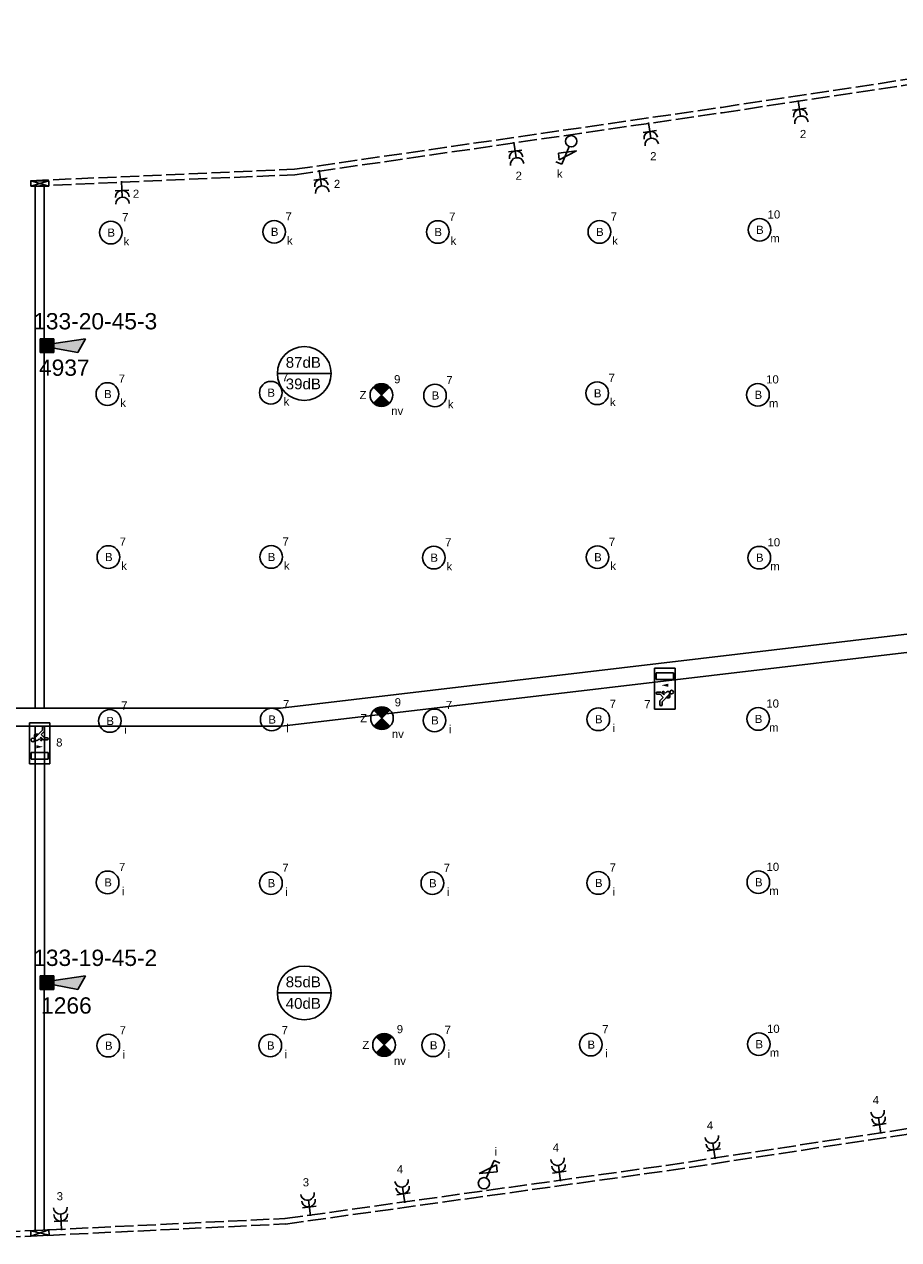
# Model space of a CAD drawing. Extents: x -156717 to 425753, y -51191 to 363295.
# Tile 7 of 256: x -75460 to -65803, y 71102 to 84519. Entities that reach past the tile are written whole.
import ezdxf
from ezdxf.enums import TextEntityAlignment as Align

# ---------------------------------------------------------------- set-up
doc = ezdxf.new("R2010")
doc.units = 0
doc.header["$LTSCALE"] = 50
doc.linetypes.add('E_GOOT2', pattern=[2000, 1000, 1000])
doc.linetypes.add('E_GOOT3', pattern=[5, 4, -1])
doc.layers.get('0').update_dxf_attribs({"linetype": 'CONTINUOUS'})
for name, color, linetype in [('brandmelddecibels', 3, 'CONTINUOUS'), ('brandmeldserienummers', 1, 'CONTINUOUS'), ('EL6131--_KG', 2, 'CONTINUOUS'), ('EL6131--_WG', 2, 'CONTINUOUS'), ('EL6311--', 3, 'CONTINUOUS'), ('EL6350--', 3, 'CONTINUOUS'), ('EL6511--', 3, 'CONTINUOUS')]:
    doc.layers.add(name, color=color, linetype=linetype)
doc.styles.add('BURO-018', font='ARIAL.TTF', dxfattribs={"height": 63})

# ---------------------------------------------------------------- blocks, each defined once
blk = doc.blocks.new('1115B3')
at = {"color": 0, "linetype": 'Continuous'}
blk.add_circle((0, 3.5), 2.5, dxfattribs=at)
at = {"color": 0, "linetype": 'Continuous', "style": 'BURO-018'}
for tag, p in [('E_GKAST', (0, 11.5)), ('E_GROEP', (0, 8.5)), ('E_SGROEP', (4.5, 8.5)), ('E_ARMCODE', (0, 3.5)), ('E_SLET', (4.5, 2.5))]:
    blk.add_attdef(tag, text='', height=1.8, dxfattribs=at).set_placement(p, align=Align.MIDDLE)
blk = doc.blocks.new('E00028')
at = {"color": 0, "linetype": 'Continuous'}
for p, q in [((1.5, 11), (-1.5, 9.27)), ((1.5, 11), (0.5, 4)), ((-0.5, 4), (-1.5, 9.27)), ((-1.5, 4), (-1.5, 1)), ((1.5, 4), (-1.5, 4)), ((1.5, 1), (1.5, 4)), ((-1.5, 1), (1.5, 1))]:
    blk.add_line(p, q, dxfattribs=at)
for points in [[(-1.5, 9.27), (1.5, 11), (-0.5, 4), (0.5, 4)], [(-1.5, 4), (1.5, 4), (-1.5, 1), (1.5, 1)]]:
    blk.add_solid(points, dxfattribs=at)
at = {"color": 0, "linetype": 'Continuous', "style": 'BURO-018'}
blk.add_attdef('E_TEXT1', text='', height=1.8, dxfattribs=at).set_placement((0, 13.5), align=Align.MIDDLE)
at = {"color": 0, "linetype": 'Continuous', "style": 'BURO-018', "flags": 1}
blk.add_attdef('E_MATCODE', (0, 0), '', height=1.8, dxfattribs=at)
blk = doc.blocks.new('111304A')
at = {"color": 0, "linetype": 'Continuous'}
for p, q in [((-1.5, 3), (1.5, 3)), ((0, 1), (0, 4.5))]:
    blk.add_line(p, q, dxfattribs=at)
for centre in [(0, 6), (0, 4.5)]:
    blk.add_arc(centre, 1.5, 180, 0, dxfattribs=at)
at = {"color": 0, "linetype": 'Continuous', "style": 'BURO-018'}
for tag, p in [('E_GKAST', (0, 11.5)), ('E_GROEP', (0, 8.5)), ('E_SGROEP', (4.5, 8.5))]:
    blk.add_attdef(tag, text='', height=1.8, dxfattribs=at).set_placement(p, align=Align.MIDDLE)
at = {"color": 0, "linetype": 'Continuous', "style": 'BURO-018', "flags": 1}
for tag, p in [('E_VERMCODE', (13, 8.5)), ('E_MATCODE', (0, 0))]:
    blk.add_attdef(tag, text='', height=1.8, dxfattribs=at).set_placement(p, align=Align.MIDDLE)
blk = doc.blocks.new('E00112')
at = {"color": 0, "linetype": 'Continuous'}
for p, q in [((0, 1), (-1, 1)), ((-1, 1), (-1, 0)), ((-1, 0), (0, 1)), ((-1, 1), (0, 0)), ((0, 0), (0, 1)), ((-1, 0), (0, 0))]:
    blk.add_line(p, q, dxfattribs=at)
blk = doc.blocks.new('1115C2J')
at = {"color": 0, "linetype": 'Continuous'}
for p, q in [((-4.5, 5.5), (4.5, 5.5)), ((-4.5, 1), (-4.5, 5.5)), ((4.5, 1), (4.5, 5.5)), ((-2.68, 4.35), (-3.52, 4.35)), ((-2.88, 3.87), (-3.52, 3.87)), ((-1.27, 2.26), (-2.88, 3.87)), ((-1.94, 3.61), (-2.68, 4.35)), ((-1.94, 2.93), (-2.04, 2.83)), ((-2.04, 2.83), (-2.04, 2.34)), ((-1.24, 4.31), (-1.94, 3.61)), ((-1.71, 2.7), (-1.72, 2.7)), ((-1.72, 2.7), (-1.72, 2.46)), ((-1.37, 3.5), (-0.76, 4.11)), ((-1.23, 3.35), (-1.37, 3.5)), ((-1.24, 4.31), (-1.24, 4.91)), ((-0.87, 3.71), (-1.23, 3.35)), ((-0.65, 3.49), (-1.01, 3.13)), ((-0.71, 2.83), (-1.01, 3.13)), ((-0.76, 4.11), (-0.76, 4.91)), ((2, 5.15), (3.5, 5.15)), ((2, 1.35), (2, 5.15)), ((3.5, 5.15), (3.5, 1.35)), ((4.5, 1), (-4.5, 1)), ((-0.99, 2.14), (-1.84, 2.14)), ((-1.47, 2.46), (-1.72, 2.46)), ((2, 1.35), (3.5, 1.35))]:
    blk.add_line(p, q, dxfattribs=at)
blk.add_lwpolyline([(0.75, 4, 0, 0.7, 0), (0.75, 2.5, 0.7, 0.7, 0)], format="xyseb", dxfattribs=at)
blk.add_circle((-0.76, 1.75), 0.4, dxfattribs=at)
for centre, radius, start, end in [((-3.52, 4.11), 0.24, 90, 270), ((-0.99, 2.54), 0.4, 225, 45), ((-1, 4.91), 0.24, 0, 180), ((-0.76, 3.6), 0.16, 315, 135), ((-1.84, 2.34), 0.2, 180, 270)]:
    blk.add_arc(centre, radius, start, end, dxfattribs=at)
at = {"color": 0, "linetype": 'Continuous', "style": 'BURO-018'}
for tag, p in [('E_GKAST', (0, 15.17)), ('E_GROEP', (0, 12.17)), ('E_SGROEP', (4.5, 12.17)), ('E_ARMCODE', (0, 8))]:
    blk.add_attdef(tag, text='', height=1.8, dxfattribs=at).set_placement(p, align=Align.MIDDLE)
blk = doc.blocks.new('E00018')
at = {"color": 0, "linetype": 'Continuous'}
for p, q in [((-1.77, -1.77), (1.77, 1.77)), ((1.77, -1.77), (-1.77, 1.77))]:
    blk.add_line(p, q, dxfattribs=at)
at = {"color": 0, "linetype": 'Continuous', "const_width": 2.5}
for points in [[(-0.88, 0.88, -0.198912), (0, 1.25, -0.198912), (0.88, 0.88, -1)], [(-0.88, -0.88, 0.198912), (0, -1.25, 0.198912), (0.88, -0.88, 1)]]:
    blk.add_lwpolyline(points, format="xyb", dxfattribs=at)
blk = doc.blocks.new('1115B3A-NO1')
at = {"color": 0, "linetype": 'Continuous'}
blk.add_circle((0, 0), 2.5, dxfattribs=at)
at = {"color": 0, "zscale": 50}
blk.add_blockref('E00018', (0, 0), dxfattribs=at)
at = {"color": 0, "linetype": 'Continuous', "style": 'BURO-018'}
for tag, p in [('E_GKAST', (0, 8)), ('E_GROEP', (0, 5)), ('E_SGROEP', (4.5, 5)), ('E_ARMCODE', (0, 0)), ('E_SLET', (4.5, -1))]:
    blk.add_attdef(tag, text='', height=1.8, dxfattribs=at).set_placement(p, align=Align.MIDDLE)
blk = doc.blocks.new('111408')
at = {"color": 0, "linetype": 'Continuous'}
for p, q in [((3.15, 6), (-0.85, 4.5)), ((3.15, 4.5), (3.15, 6)), ((-0.85, 4.5), (3.15, 4.5))]:
    blk.add_line(p, q, dxfattribs=at)
blk = doc.blocks.new('1114A1-TH1')
at = {"color": 0, "linetype": 'Continuous'}
for p, q in [((0.62, 3.33), (2.74, 7)), ((2.74, 7), (3.95, 6.3))]:
    blk.add_line(p, q, dxfattribs=at)
blk.add_circle((0, 2.25), 1.25, dxfattribs=at)
at = {"color": 0, "zscale": 50}
blk.add_blockref('111408', (0, 0), dxfattribs=at)
at = {"color": 0, "linetype": 'Continuous', "style": 'BURO-018'}
for tag, p in [('E_SLET1', (3.36, 9)), ('E_GROEP', (0, 0)), ('E_GKAST', (0, 0))]:
    blk.add_attdef(tag, text='', height=1.8, dxfattribs=at).set_placement(p, align=Align.MIDDLE)
at = {"color": 0, "linetype": 'Continuous', "style": 'BURO-018', "flags": 1}
for tag in ['E_MATCODE', 'E_SGROEP']:
    blk.add_attdef(tag, text='', height=1.8, dxfattribs=at).set_placement((0, 0), align=Align.MIDDLE)

msp = doc.modelspace()

# ---------------------------------------------------------------- linework, layer by layer
at = {"layer": 'brandmelddecibels'}
for p, q in [((-72071.35725, 80664.40598), (-72664.76232, 80664.40598)), ((-72071.60705, 73825.54317), (-72665.01212, 73825.54317))]:
    msp.add_line(p, q, dxfattribs=at)
for centre in [(-72368.05979, 80664.40598), (-72368.30959, 73825.54317)]:
    msp.add_circle(centre, 296.70254, dxfattribs=at)
at = {"layer": 'EL6131--_KG', "linetype": 'E_GOOT2'}
for p, q in [((-75338.93313, 76969.81794, 3000), (-75338.93313, 82731.87204, 3000)), ((-75238.93313, 76969.81794, 3000), (-75238.93313, 82731.87204, 3000)), ((-72630.78716, 76969.81794, 3000), (-61003.24071, 78339.94142, 3000)), ((-72619.04436, 76769.81794, 3000), (-60991.86522, 78139.89814, 3000)), ((-79535.92378, 76969.81794, 3000), (-72630.78716, 76969.81794, 3000)), ((-79539.96801, 76769.81794, 3000), (-72619.04436, 76769.81794, 3000)), ((-75338.48742, 76769.8285, 3000), (-75339.07525, 71203.11803, 3000)), ((-75238.48742, 76769.80738, 3000), (-75239.07475, 71207.88409, 3000))]:
    msp.add_line(p, q, dxfattribs=at)
at = {"layer": 'EL6131--_WG', "color": 2, "linetype": 'E_GOOT3'}
for p, q in [((-67761.17703, 83602.20056, 3000), (-61690.0695, 84518.89655, 3000)), ((-67752.39321, 83542.84674, 3000), (-61681.11145, 84459.56904, 3000)), ((-72476.7167, 82918.48859, 3000), (-67761.17703, 83602.20056, 3000)), ((-72471.09526, 82858.67625, 3000), (-67752.39321, 83542.84674, 3000)), ((-75391.53817, 82791.81546, 3000), (-72476.7167, 82918.48859, 3000)), ((-75388.93313, 82731.87204, 3000), (-72471.09526, 82858.67625, 3000)), ((-68373.10268, 71921.03502, 3000), (-62020.63619, 72889.04349, 3000)), ((-68364.44079, 71861.66233, 3000), (-62011.3766, 72829.76188, 3000)), ((-72583.23537, 71334.10428, 3000), (-68373.10268, 71921.03502, 3000)), ((-72574.95095, 71274.67896, 3000), (-68364.44079, 71861.66233, 3000)), ((-76203.24388, 71161.65264, 3000), (-72580.19521, 71335.49732, 3000)), ((-76202.29173, 71101.6293, 3000), (-72577.31953, 71275.56627, 3000))]:
    msp.add_line(p, q, dxfattribs=at)

# ---------------------------------------------------------------- block references
at = {"layer": 'EL6131--_WG', "color": 2, "linetype": 'E_GOOT3', "yscale": 200, "zscale": 60}
for p, xscale, rotation in [((-75388.93313, 82731.87204, 3000), 60, 270), ((-75386.00448, 71140.88107), 59.99999999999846, 272.7213133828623)]:
    msp.add_blockref('E00112', p, dxfattribs=dict(at, xscale=xscale, rotation=rotation))
at = {"layer": 'EL6311--'}
ref = msp.add_blockref('111304A', (-66922.73086, 83728.80023, 3000), dxfattribs=dict(at, xscale=49.9999999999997, yscale=49.9999999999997, zscale=49.9999999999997, rotation=188.586239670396))
ref.add_attrib('E_GROEP', '2', dxfattribs={"layer": '0', "color": 1, "linetype": 'Continuous', "height": 90, "style": 'BURO-018'}).set_placement((-66859.27926, 83308.56352, 3000), align=Align.MIDDLE)
ref = msp.add_blockref('111304A', (-68573.84427, 83484.37092), dxfattribs=dict(at, xscale=49.99999999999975, yscale=49.99999999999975, zscale=49.99999999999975, rotation=188.2499147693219))
ref.add_attrib('E_GROEP', '2', dxfattribs={"layer": '0', "color": 1, "linetype": 'Continuous', "height": 90, "style": 'BURO-018'}).set_placement((-68512.86053, 83063.76899), align=Align.MIDDLE)
ref = msp.add_blockref('111304A', (-70060.20188, 83268.86208), dxfattribs=dict(at, xscale=50.00000000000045, yscale=50.00000000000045, zscale=50.00000000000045, rotation=188.2498959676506))
ref.add_attrib('E_GROEP', '2', dxfattribs={"layer": '0', "color": 1, "linetype": 'Continuous', "height": 90, "style": 'BURO-018'}).set_placement((-69999.21828, 82848.26013), align=Align.MIDDLE)
ref = msp.add_blockref('1114A1-TH1', (-69434.69973, 83339.11771), dxfattribs=dict(at, xscale=49.99999999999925, yscale=49.99999999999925, zscale=49.99999999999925, rotation=187.5050069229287))
ref.add_attrib('E_SLET1', 'k', dxfattribs={"layer": '0', "color": 1, "linetype": 'Continuous', "height": 90, "style": 'BURO-018'}).set_placement((-69546.27079, 82871.99023), align=Align.MIDDLE)
ref = msp.add_blockref('111304A', (-74388.13396, 82835.42168), dxfattribs=dict(at, xscale=49.99999999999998, yscale=49.99999999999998, zscale=49.99999999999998, rotation=182.4884425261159))
ref.add_attrib('E_GROEP', '2', dxfattribs={"layer": '0', "color": 1, "linetype": 'Continuous', "height": 90, "style": 'BURO-018'}).set_placement((-74225.62184, 82649.10361), align=Align.MIDDLE)
ref = msp.add_blockref('111304A', (-72211.15528, 82956.99267), dxfattribs=dict(at, xscale=50.00000000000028, yscale=50.00000000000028, zscale=50.00000000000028, rotation=188.2499289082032))
ref.add_attrib('E_GROEP', '2', dxfattribs={"layer": '0', "color": 1, "linetype": 'Continuous', "height": 90, "style": 'BURO-018'}).set_placement((-72006.01378, 82757.53201), align=Align.MIDDLE)
ref = msp.add_blockref('1115B3', (-74679.84429, 82219.64499), dxfattribs=dict(at, xscale=50, yscale=50, zscale=50, rotation=270))
ref.add_attrib('E_ARMCODE', 'B', dxfattribs={"layer": '0', "color": 1, "linetype": 'Continuous', "height": 90, "style": 'BURO-018'}).set_placement((-74499.8443, 82219.64499), align=Align.MIDDLE)
ref.add_attrib('E_SLET', 'k', dxfattribs={"layer": '0', "color": 1, "linetype": 'Continuous', "height": 90, "style": 'BURO-018'}).set_placement((-74331.91536, 82125.16276), align=Align.MIDDLE)
ref.add_attrib('E_GROEP', '7', dxfattribs={"layer": '0', "color": 1, "linetype": 'Continuous', "height": 90, "style": 'BURO-018'}).set_placement((-74344.8443, 82389.645), align=Align.MIDDLE)
ref = msp.add_blockref('1115B3', (-72875.1792, 82228.64133), dxfattribs=dict(at, xscale=50, yscale=50, zscale=50, rotation=270))
ref.add_attrib('E_ARMCODE', 'B', dxfattribs={"layer": '0', "color": 1, "linetype": 'Continuous', "height": 90, "style": 'BURO-018'}).set_placement((-72695.1792, 82228.64133), align=Align.MIDDLE)
ref.add_attrib('E_SLET', 'k', dxfattribs={"layer": '0', "color": 1, "linetype": 'Continuous', "height": 90, "style": 'BURO-018'}).set_placement((-72527.25027, 82134.1591), align=Align.MIDDLE)
ref.add_attrib('E_GROEP', '7', dxfattribs={"layer": '0', "color": 1, "linetype": 'Continuous', "height": 90, "style": 'BURO-018'}).set_placement((-72540.17921, 82398.64133), align=Align.MIDDLE)
ref = msp.add_blockref('1115B3', (-71068.73427, 82226.15108), dxfattribs=dict(at, xscale=50, yscale=50, zscale=50, rotation=270))
ref.add_attrib('E_ARMCODE', 'B', dxfattribs={"layer": '0', "color": 1, "linetype": 'Continuous', "height": 90, "style": 'BURO-018'}).set_placement((-70888.73427, 82226.15108), align=Align.MIDDLE)
ref.add_attrib('E_SLET', 'k', dxfattribs={"layer": '0', "color": 1, "linetype": 'Continuous', "height": 90, "style": 'BURO-018'}).set_placement((-70720.80534, 82131.66885), align=Align.MIDDLE)
ref.add_attrib('E_GROEP', '7', dxfattribs={"layer": '0', "color": 1, "linetype": 'Continuous', "height": 90, "style": 'BURO-018'}).set_placement((-70733.73428, 82396.15108), align=Align.MIDDLE)
ref = msp.add_blockref('1115B3', (-69283.46794, 82226.91533), dxfattribs=dict(at, xscale=50, yscale=50, zscale=50, rotation=270))
ref.add_attrib('E_ARMCODE', 'B', dxfattribs={"layer": '0', "color": 1, "linetype": 'Continuous', "height": 90, "style": 'BURO-018'}).set_placement((-69103.46794, 82226.91533), align=Align.MIDDLE)
ref.add_attrib('E_SLET', 'k', dxfattribs={"layer": '0', "color": 1, "linetype": 'Continuous', "height": 90, "style": 'BURO-018'}).set_placement((-68935.53901, 82132.4331), align=Align.MIDDLE)
ref.add_attrib('E_GROEP', '7', dxfattribs={"layer": '0', "color": 1, "linetype": 'Continuous', "height": 90, "style": 'BURO-018'}).set_placement((-68948.46795, 82396.91533), align=Align.MIDDLE)
ref = msp.add_blockref('1115B3', (-67515.93968, 82250.11513), dxfattribs=dict(at, xscale=50, yscale=50, zscale=50, rotation=270))
ref.add_attrib('E_ARMCODE', 'B', dxfattribs={"layer": '0', "color": 1, "linetype": 'Continuous', "height": 90, "style": 'BURO-018'}).set_placement((-67335.93969, 82250.11513), align=Align.MIDDLE)
ref.add_attrib('E_SLET', 'm', dxfattribs={"layer": '0', "color": 1, "linetype": 'Continuous', "height": 90, "style": 'BURO-018'}).set_placement((-67168.01075, 82155.6329), align=Align.MIDDLE)
ref.add_attrib('E_GROEP', '10', dxfattribs={"layer": '0', "color": 1, "linetype": 'Continuous', "height": 90, "style": 'BURO-018'}).set_placement((-67180.93969, 82420.11514), align=Align.MIDDLE)
ref = msp.add_blockref('1115B3', (-74717.24956, 80437.40058, 3000), dxfattribs=dict(at, xscale=50, yscale=50, zscale=50, rotation=270))
ref.add_attrib('E_ARMCODE', 'B', dxfattribs={"layer": '0', "color": 1, "linetype": 'Continuous', "height": 90, "style": 'BURO-018'}).set_placement((-74537.24957, 80437.40058, 3000), align=Align.MIDDLE)
ref.add_attrib('E_SLET', 'k', dxfattribs={"layer": '0', "color": 1, "linetype": 'Continuous', "height": 90, "style": 'BURO-018'}).set_placement((-74369.32064, 80342.91835, 3000), align=Align.MIDDLE)
ref.add_attrib('E_GROEP', '7', dxfattribs={"layer": '0', "color": 1, "linetype": 'Continuous', "height": 90, "style": 'BURO-018'}).set_placement((-74382.24957, 80607.40058, 3000), align=Align.MIDDLE)
ref = msp.add_blockref('1115B3', (-72913.09955, 80452.15326), dxfattribs=dict(at, xscale=50, yscale=50, zscale=50, rotation=270))
ref.add_attrib('E_ARMCODE', 'B', dxfattribs={"layer": '0', "color": 1, "linetype": 'Continuous', "height": 90, "style": 'BURO-018'}).set_placement((-72733.09955, 80452.15326), align=Align.MIDDLE)
ref.add_attrib('E_SLET', 'k', dxfattribs={"layer": '0', "color": 1, "linetype": 'Continuous', "height": 90, "style": 'BURO-018'}).set_placement((-72565.17062, 80357.67103), align=Align.MIDDLE)
ref.add_attrib('E_GROEP', '7', dxfattribs={"layer": '0', "color": 1, "linetype": 'Continuous', "height": 90, "style": 'BURO-018'}).set_placement((-72578.09956, 80622.15326), align=Align.MIDDLE)
ref = msp.add_blockref('1115B3', (-71099.38477, 80421.42427), dxfattribs=dict(at, xscale=50, yscale=50, zscale=50, rotation=270))
ref.add_attrib('E_ARMCODE', 'B', dxfattribs={"layer": '0', "color": 1, "linetype": 'Continuous', "height": 90, "style": 'BURO-018'}).set_placement((-70919.38478, 80421.42427), align=Align.MIDDLE)
ref.add_attrib('E_SLET', 'k', dxfattribs={"layer": '0', "color": 1, "linetype": 'Continuous', "height": 90, "style": 'BURO-018'}).set_placement((-70751.45584, 80326.94204), align=Align.MIDDLE)
ref.add_attrib('E_GROEP', '7', dxfattribs={"layer": '0', "color": 1, "linetype": 'Continuous', "height": 90, "style": 'BURO-018'}).set_placement((-70764.38478, 80591.42427), align=Align.MIDDLE)
ref = msp.add_blockref('1115B3', (-69307.50784, 80445.625), dxfattribs=dict(at, xscale=50, yscale=50, zscale=50, rotation=270))
ref.add_attrib('E_ARMCODE', 'B', dxfattribs={"layer": '0', "color": 1, "linetype": 'Continuous', "height": 90, "style": 'BURO-018'}).set_placement((-69127.50784, 80445.625), align=Align.MIDDLE)
ref.add_attrib('E_SLET', 'k', dxfattribs={"layer": '0', "color": 1, "linetype": 'Continuous', "height": 90, "style": 'BURO-018'}).set_placement((-68959.57891, 80351.14277), align=Align.MIDDLE)
ref.add_attrib('E_GROEP', '7', dxfattribs={"layer": '0', "color": 1, "linetype": 'Continuous', "height": 90, "style": 'BURO-018'}).set_placement((-68972.50785, 80615.625), align=Align.MIDDLE)
ref = msp.add_blockref('1115B3', (-67532.89136, 80429.03305), dxfattribs=dict(at, xscale=50, yscale=50, zscale=50, rotation=270))
ref.add_attrib('E_ARMCODE', 'B', dxfattribs={"layer": '0', "color": 1, "linetype": 'Continuous', "height": 90, "style": 'BURO-018'}).set_placement((-67352.89137, 80429.03305), align=Align.MIDDLE)
ref.add_attrib('E_SLET', 'm', dxfattribs={"layer": '0', "color": 1, "linetype": 'Continuous', "height": 90, "style": 'BURO-018'}).set_placement((-67184.96243, 80334.55082), align=Align.MIDDLE)
ref.add_attrib('E_GROEP', '10', dxfattribs={"layer": '0', "color": 1, "linetype": 'Continuous', "height": 90, "style": 'BURO-018'}).set_placement((-67197.89137, 80599.03305), align=Align.MIDDLE)
ref = msp.add_blockref('1115B3', (-74706.71638, 78637.98408), dxfattribs=dict(at, xscale=50, yscale=50, zscale=50, rotation=270))
ref.add_attrib('E_ARMCODE', 'B', dxfattribs={"layer": '0', "color": 1, "linetype": 'Continuous', "height": 90, "style": 'BURO-018'}).set_placement((-74526.71638, 78637.98408), align=Align.MIDDLE)
ref.add_attrib('E_SLET', 'k', dxfattribs={"layer": '0', "color": 1, "linetype": 'Continuous', "height": 90, "style": 'BURO-018'}).set_placement((-74358.78745, 78543.50185), align=Align.MIDDLE)
ref.add_attrib('E_GROEP', '7', dxfattribs={"layer": '0', "color": 1, "linetype": 'Continuous', "height": 90, "style": 'BURO-018'}).set_placement((-74371.71638, 78807.98408), align=Align.MIDDLE)
ref = msp.add_blockref('1115B3', (-72909.06158, 78638.52996), dxfattribs=dict(at, xscale=50, yscale=50, zscale=50, rotation=270))
ref.add_attrib('E_ARMCODE', 'B', dxfattribs={"layer": '0', "color": 1, "linetype": 'Continuous', "height": 90, "style": 'BURO-018'}).set_placement((-72729.06159, 78638.52996), align=Align.MIDDLE)
ref.add_attrib('E_SLET', 'k', dxfattribs={"layer": '0', "color": 1, "linetype": 'Continuous', "height": 90, "style": 'BURO-018'}).set_placement((-72561.13265, 78544.04773), align=Align.MIDDLE)
ref.add_attrib('E_GROEP', '7', dxfattribs={"layer": '0', "color": 1, "linetype": 'Continuous', "height": 90, "style": 'BURO-018'}).set_placement((-72574.06159, 78808.52997), align=Align.MIDDLE)
ref = msp.add_blockref('1115B3', (-71112.85015, 78631.11171), dxfattribs=dict(at, xscale=50, yscale=50, zscale=50, rotation=270))
ref.add_attrib('E_ARMCODE', 'B', dxfattribs={"layer": '0', "color": 1, "linetype": 'Continuous', "height": 90, "style": 'BURO-018'}).set_placement((-70932.85016, 78631.11171), align=Align.MIDDLE)
ref.add_attrib('E_SLET', 'k', dxfattribs={"layer": '0', "color": 1, "linetype": 'Continuous', "height": 90, "style": 'BURO-018'}).set_placement((-70764.92122, 78536.62948), align=Align.MIDDLE)
ref.add_attrib('E_GROEP', '7', dxfattribs={"layer": '0', "color": 1, "linetype": 'Continuous', "height": 90, "style": 'BURO-018'}).set_placement((-70777.85016, 78801.11172), align=Align.MIDDLE)
ref = msp.add_blockref('1115B3', (-69304.27968, 78635.92955), dxfattribs=dict(at, xscale=50, yscale=50, zscale=50, rotation=270))
ref.add_attrib('E_ARMCODE', 'B', dxfattribs={"layer": '0', "color": 1, "linetype": 'Continuous', "height": 90, "style": 'BURO-018'}).set_placement((-69124.27969, 78635.92955), align=Align.MIDDLE)
ref.add_attrib('E_SLET', 'k', dxfattribs={"layer": '0', "color": 1, "linetype": 'Continuous', "height": 90, "style": 'BURO-018'}).set_placement((-68956.35075, 78541.44732), align=Align.MIDDLE)
ref.add_attrib('E_GROEP', '7', dxfattribs={"layer": '0', "color": 1, "linetype": 'Continuous', "height": 90, "style": 'BURO-018'}).set_placement((-68969.27969, 78805.92955), align=Align.MIDDLE)
ref = msp.add_blockref('1115B3', (-67517.57346, 78630.86289), dxfattribs=dict(at, xscale=50, yscale=50, zscale=50, rotation=270))
ref.add_attrib('E_ARMCODE', 'B', dxfattribs={"layer": '0', "color": 1, "linetype": 'Continuous', "height": 90, "style": 'BURO-018'}).set_placement((-67337.57346, 78630.86289), align=Align.MIDDLE)
ref.add_attrib('E_SLET', 'm', dxfattribs={"layer": '0', "color": 1, "linetype": 'Continuous', "height": 90, "style": 'BURO-018'}).set_placement((-67169.64453, 78536.38066), align=Align.MIDDLE)
ref.add_attrib('E_GROEP', '10', dxfattribs={"layer": '0', "color": 1, "linetype": 'Continuous', "height": 90, "style": 'BURO-018'}).set_placement((-67182.57347, 78800.8629), align=Align.MIDDLE)
ref = msp.add_blockref('1115B3', (-74690.89448, 76828.33217), dxfattribs=dict(at, xscale=50, yscale=50, zscale=50, rotation=270))
ref.add_attrib('E_ARMCODE', 'B', dxfattribs={"layer": '0', "color": 1, "linetype": 'Continuous', "height": 90, "style": 'BURO-018'}).set_placement((-74510.89449, 76828.33217), align=Align.MIDDLE)
ref.add_attrib('E_SLET', 'i', dxfattribs={"layer": '0', "color": 1, "linetype": 'Continuous', "height": 90, "style": 'BURO-018'}).set_placement((-74342.96555, 76733.84994), align=Align.MIDDLE)
ref.add_attrib('E_GROEP', '7', dxfattribs={"layer": '0', "color": 1, "linetype": 'Continuous', "height": 90, "style": 'BURO-018'}).set_placement((-74355.89449, 76998.33218), align=Align.MIDDLE)
ref = msp.add_blockref('1115B3', (-72902.57077, 76843.9958), dxfattribs=dict(at, xscale=50, yscale=50, zscale=50, rotation=270))
ref.add_attrib('E_ARMCODE', 'B', dxfattribs={"layer": '0', "color": 1, "linetype": 'Continuous', "height": 90, "style": 'BURO-018'}).set_placement((-72722.57077, 76843.9958), align=Align.MIDDLE)
ref.add_attrib('E_SLET', 'i', dxfattribs={"layer": '0', "color": 1, "linetype": 'Continuous', "height": 90, "style": 'BURO-018'}).set_placement((-72554.64184, 76749.51357), align=Align.MIDDLE)
ref.add_attrib('E_GROEP', '7', dxfattribs={"layer": '0', "color": 1, "linetype": 'Continuous', "height": 90, "style": 'BURO-018'}).set_placement((-72567.57077, 77013.99581), align=Align.MIDDLE)
ref = msp.add_blockref('1115B3', (-71105.04545, 76834.30808), dxfattribs=dict(at, xscale=50, yscale=50, zscale=50, rotation=270))
ref.add_attrib('E_ARMCODE', 'B', dxfattribs={"layer": '0', "color": 1, "linetype": 'Continuous', "height": 90, "style": 'BURO-018'}).set_placement((-70925.04545, 76834.30808), align=Align.MIDDLE)
ref.add_attrib('E_SLET', 'i', dxfattribs={"layer": '0', "color": 1, "linetype": 'Continuous', "height": 90, "style": 'BURO-018'}).set_placement((-70757.11652, 76739.82585), align=Align.MIDDLE)
ref.add_attrib('E_GROEP', '7', dxfattribs={"layer": '0', "color": 1, "linetype": 'Continuous', "height": 90, "style": 'BURO-018'}).set_placement((-70770.04546, 77004.30808), align=Align.MIDDLE)
ref = msp.add_blockref('1115B3', (-69295.95119, 76846.56845), dxfattribs=dict(at, xscale=50, yscale=50, zscale=50, rotation=270))
ref.add_attrib('E_ARMCODE', 'B', dxfattribs={"layer": '0', "color": 1, "linetype": 'Continuous', "height": 90, "style": 'BURO-018'}).set_placement((-69115.9512, 76846.56845), align=Align.MIDDLE)
ref.add_attrib('E_SLET', 'i', dxfattribs={"layer": '0', "color": 1, "linetype": 'Continuous', "height": 90, "style": 'BURO-018'}).set_placement((-68948.02226, 76752.08622), align=Align.MIDDLE)
ref.add_attrib('E_GROEP', '7', dxfattribs={"layer": '0', "color": 1, "linetype": 'Continuous', "height": 90, "style": 'BURO-018'}).set_placement((-68960.9512, 77016.56846), align=Align.MIDDLE)
ref = msp.add_blockref('1115B3', (-67530.38639, 76850.7204), dxfattribs=dict(at, xscale=50, yscale=50, zscale=50, rotation=270))
ref.add_attrib('E_ARMCODE', 'B', dxfattribs={"layer": '0', "color": 1, "linetype": 'Continuous', "height": 90, "style": 'BURO-018'}).set_placement((-67350.38639, 76850.7204), align=Align.MIDDLE)
ref.add_attrib('E_SLET', 'm', dxfattribs={"layer": '0', "color": 1, "linetype": 'Continuous', "height": 90, "style": 'BURO-018'}).set_placement((-67182.45746, 76756.23817), align=Align.MIDDLE)
ref.add_attrib('E_GROEP', '10', dxfattribs={"layer": '0', "color": 1, "linetype": 'Continuous', "height": 90, "style": 'BURO-018'}).set_placement((-67195.3864, 77020.7204), align=Align.MIDDLE)
ref = msp.add_blockref('1115B3', (-74714.49556, 75046.10652), dxfattribs=dict(at, xscale=50, yscale=50, zscale=50, rotation=270))
ref.add_attrib('E_ARMCODE', 'B', dxfattribs={"layer": '0', "color": 1, "linetype": 'Continuous', "height": 90, "style": 'BURO-018'}).set_placement((-74534.49557, 75046.10652), align=Align.MIDDLE)
ref.add_attrib('E_SLET', 'i', dxfattribs={"layer": '0', "color": 1, "linetype": 'Continuous', "height": 90, "style": 'BURO-018'}).set_placement((-74366.56663, 74951.62429), align=Align.MIDDLE)
ref.add_attrib('E_GROEP', '7', dxfattribs={"layer": '0', "color": 1, "linetype": 'Continuous', "height": 90, "style": 'BURO-018'}).set_placement((-74379.49557, 75216.10653), align=Align.MIDDLE)
ref = msp.add_blockref('1115B3', (-67528.35916, 75047.82691), dxfattribs=dict(at, xscale=50, yscale=50, zscale=50, rotation=270))
ref.add_attrib('E_ARMCODE', 'B', dxfattribs={"layer": '0', "color": 1, "linetype": 'Continuous', "height": 90, "style": 'BURO-018'}).set_placement((-67348.35917, 75047.82691), align=Align.MIDDLE)
ref.add_attrib('E_SLET', 'm', dxfattribs={"layer": '0', "color": 1, "linetype": 'Continuous', "height": 90, "style": 'BURO-018'}).set_placement((-67180.43023, 74953.34468), align=Align.MIDDLE)
ref.add_attrib('E_GROEP', '10', dxfattribs={"layer": '0', "color": 1, "linetype": 'Continuous', "height": 90, "style": 'BURO-018'}).set_placement((-67193.35917, 75217.82691), align=Align.MIDDLE)
ref = msp.add_blockref('1115B3', (-72910.66125, 75038.03604), dxfattribs=dict(at, xscale=50, yscale=50, zscale=50, rotation=270))
ref.add_attrib('E_ARMCODE', 'B', dxfattribs={"layer": '0', "color": 1, "linetype": 'Continuous', "height": 90, "style": 'BURO-018'}).set_placement((-72730.66126, 75038.03604), align=Align.MIDDLE)
ref.add_attrib('E_SLET', 'i', dxfattribs={"layer": '0', "color": 1, "linetype": 'Continuous', "height": 90, "style": 'BURO-018'}).set_placement((-72562.73232, 74943.55381), align=Align.MIDDLE)
ref.add_attrib('E_GROEP', '7', dxfattribs={"layer": '0', "color": 1, "linetype": 'Continuous', "height": 90, "style": 'BURO-018'}).set_placement((-72575.66126, 75208.03604), align=Align.MIDDLE)
ref = msp.add_blockref('1115B3', (-71128.24339, 75037.10009), dxfattribs=dict(at, xscale=50, yscale=50, zscale=50, rotation=270))
ref.add_attrib('E_ARMCODE', 'B', dxfattribs={"layer": '0', "color": 1, "linetype": 'Continuous', "height": 90, "style": 'BURO-018'}).set_placement((-70948.24339, 75037.10009), align=Align.MIDDLE)
ref.add_attrib('E_SLET', 'i', dxfattribs={"layer": '0', "color": 1, "linetype": 'Continuous', "height": 90, "style": 'BURO-018'}).set_placement((-70780.31446, 74942.61786), align=Align.MIDDLE)
ref.add_attrib('E_GROEP', '7', dxfattribs={"layer": '0', "color": 1, "linetype": 'Continuous', "height": 90, "style": 'BURO-018'}).set_placement((-70793.2434, 75207.10009), align=Align.MIDDLE)
ref = msp.add_blockref('1115B3', (-69295.85382, 75039.73236), dxfattribs=dict(at, xscale=50, yscale=50, zscale=50, rotation=270))
ref.add_attrib('E_ARMCODE', 'B', dxfattribs={"layer": '0', "color": 1, "linetype": 'Continuous', "height": 90, "style": 'BURO-018'}).set_placement((-69115.85382, 75039.73236), align=Align.MIDDLE)
ref.add_attrib('E_SLET', 'i', dxfattribs={"layer": '0', "color": 1, "linetype": 'Continuous', "height": 90, "style": 'BURO-018'}).set_placement((-68947.92489, 74945.25013), align=Align.MIDDLE)
ref.add_attrib('E_GROEP', '7', dxfattribs={"layer": '0', "color": 1, "linetype": 'Continuous', "height": 90, "style": 'BURO-018'}).set_placement((-68960.85382, 75209.73237), align=Align.MIDDLE)
ref = msp.add_blockref('1115B3', (-74707.23124, 73243.7558), dxfattribs=dict(at, xscale=50, yscale=50, zscale=50, rotation=270))
ref.add_attrib('E_ARMCODE', 'B', dxfattribs={"layer": '0', "color": 1, "linetype": 'Continuous', "height": 90, "style": 'BURO-018'}).set_placement((-74527.23124, 73243.7558), align=Align.MIDDLE)
ref.add_attrib('E_SLET', 'i', dxfattribs={"layer": '0', "color": 1, "linetype": 'Continuous', "height": 90, "style": 'BURO-018'}).set_placement((-74359.30231, 73149.27357), align=Align.MIDDLE)
ref.add_attrib('E_GROEP', '7', dxfattribs={"layer": '0', "color": 1, "linetype": 'Continuous', "height": 90, "style": 'BURO-018'}).set_placement((-74372.23125, 73413.75581), align=Align.MIDDLE)
ref = msp.add_blockref('1115B3', (-72918.17628, 73245.03307), dxfattribs=dict(at, xscale=50, yscale=50, zscale=50, rotation=270))
ref.add_attrib('E_ARMCODE', 'B', dxfattribs={"layer": '0', "color": 1, "linetype": 'Continuous', "height": 90, "style": 'BURO-018'}).set_placement((-72738.17628, 73245.03307), align=Align.MIDDLE)
ref.add_attrib('E_SLET', 'i', dxfattribs={"layer": '0', "color": 1, "linetype": 'Continuous', "height": 90, "style": 'BURO-018'}).set_placement((-72570.24735, 73150.55084), align=Align.MIDDLE)
ref.add_attrib('E_GROEP', '7', dxfattribs={"layer": '0', "color": 1, "linetype": 'Continuous', "height": 90, "style": 'BURO-018'}).set_placement((-72583.17629, 73415.03308), align=Align.MIDDLE)
ref = msp.add_blockref('1115B3', (-71118.71471, 73247.90946), dxfattribs=dict(at, xscale=50, yscale=50, zscale=50, rotation=270))
ref.add_attrib('E_ARMCODE', 'B', dxfattribs={"layer": '0', "color": 1, "linetype": 'Continuous', "height": 90, "style": 'BURO-018'}).set_placement((-70938.71472, 73247.90946), align=Align.MIDDLE)
ref.add_attrib('E_SLET', 'i', dxfattribs={"layer": '0', "color": 1, "linetype": 'Continuous', "height": 90, "style": 'BURO-018'}).set_placement((-70770.78578, 73153.42723), align=Align.MIDDLE)
ref.add_attrib('E_GROEP', '7', dxfattribs={"layer": '0', "color": 1, "linetype": 'Continuous', "height": 90, "style": 'BURO-018'}).set_placement((-70783.71472, 73417.90946), align=Align.MIDDLE)
ref = msp.add_blockref('1115B3', (-69377.84511, 73255.35245), dxfattribs=dict(at, xscale=50, yscale=50, zscale=50, rotation=270))
ref.add_attrib('E_ARMCODE', 'B', dxfattribs={"layer": '0', "color": 1, "linetype": 'Continuous', "height": 90, "style": 'BURO-018'}).set_placement((-69197.84511, 73255.35245), align=Align.MIDDLE)
ref.add_attrib('E_SLET', 'i', dxfattribs={"layer": '0', "color": 1, "linetype": 'Continuous', "height": 90, "style": 'BURO-018'}).set_placement((-69029.91618, 73160.87021), align=Align.MIDDLE)
ref.add_attrib('E_GROEP', '7', dxfattribs={"layer": '0', "color": 1, "linetype": 'Continuous', "height": 90, "style": 'BURO-018'}).set_placement((-69042.84511, 73425.35245), align=Align.MIDDLE)
ref = msp.add_blockref('1115B3', (-67522.95503, 73260.27716), dxfattribs=dict(at, xscale=50, yscale=50, zscale=50, rotation=270))
ref.add_attrib('E_ARMCODE', 'B', dxfattribs={"layer": '0', "color": 1, "linetype": 'Continuous', "height": 90, "style": 'BURO-018'}).set_placement((-67342.95503, 73260.27716), align=Align.MIDDLE)
ref.add_attrib('E_SLET', 'm', dxfattribs={"layer": '0', "color": 1, "linetype": 'Continuous', "height": 90, "style": 'BURO-018'}).set_placement((-67175.0261, 73165.79493), align=Align.MIDDLE)
ref.add_attrib('E_GROEP', '10', dxfattribs={"layer": '0', "color": 1, "linetype": 'Continuous', "height": 90, "style": 'BURO-018'}).set_placement((-67187.95504, 73430.27716), align=Align.MIDDLE)
ref = msp.add_blockref('111304A', (-65991.81198, 72223.21083), dxfattribs=dict(at, xscale=50.00000000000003, yscale=50.00000000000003, zscale=50.00000000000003, rotation=8.663984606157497))
ref.add_attrib('E_GROEP', '4', dxfattribs={"layer": '0', "color": 1, "linetype": 'Continuous', "height": 90, "style": 'BURO-018'}).set_placement((-66055.83374, 72643.36106), align=Align.MIDDLE)
ref = msp.add_blockref('111304A', (-67823.06212, 71944.15928), dxfattribs=dict(at, xscale=50.00000000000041, yscale=50.00000000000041, zscale=50.00000000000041, rotation=8.66422630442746))
ref.add_attrib('E_GROEP', '4', dxfattribs={"layer": '0', "color": 1, "linetype": 'Continuous', "height": 90, "style": 'BURO-018'}).set_placement((-67887.08565, 72364.30924), align=Align.MIDDLE)
ref = msp.add_blockref('1114A1-TH1', (-70372.12358, 71613.03142), dxfattribs=dict(at, xscale=50.0000000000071, yscale=50, zscale=50, rotation=5.674069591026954))
ref.add_attrib('E_SLET1', 'i', dxfattribs={"layer": '0', "color": 1, "linetype": 'Continuous', "height": 90, "style": 'BURO-018'}).set_placement((-70251.69077, 72077.95305), align=Align.MIDDLE)
ref = msp.add_blockref('111304A', (-69530.20453, 71699.14427), dxfattribs=dict(at, xscale=50.00000000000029, yscale=50.00000000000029, zscale=50.00000000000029, rotation=7.936111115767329))
ref.add_attrib('E_GROEP', '4', dxfattribs={"layer": '0', "color": 1, "linetype": 'Continuous', "height": 90, "style": 'BURO-018'}).set_placement((-69588.88376, 72120.07389), align=Align.MIDDLE)
ref = msp.add_blockref('111304A', (-71251.98132, 71459.11294), dxfattribs=dict(at, xscale=49.99999999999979, yscale=49.99999999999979, zscale=49.99999999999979, rotation=7.936428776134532))
ref.add_attrib('E_GROEP', '4', dxfattribs={"layer": '0', "color": 1, "linetype": 'Continuous', "height": 90, "style": 'BURO-018'}).set_placement((-71310.6629, 71880.04224), align=Align.MIDDLE)
ref = msp.add_blockref('111304A', (-72291.01387, 71314.26237), dxfattribs=dict(at, xscale=50.00000000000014, yscale=50.00000000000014, zscale=50.00000000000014, rotation=7.936318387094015))
ref.add_attrib('E_GROEP', '3', dxfattribs={"layer": '0', "color": 1, "linetype": 'Continuous', "height": 90, "style": 'BURO-018'}).set_placement((-72349.69463, 71735.19178), align=Align.MIDDLE)
ref = msp.add_blockref('111304A', (-75047.24909, 71157.05169), dxfattribs=dict(at, xscale=50.00000000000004, yscale=50.00000000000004, zscale=50.00000000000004, rotation=2.747255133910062))
ref.add_attrib('E_GROEP', '3', dxfattribs={"layer": '0', "color": 1, "linetype": 'Continuous', "height": 90, "style": 'BURO-018'}).set_placement((-75067.61946, 71581.56323), align=Align.MIDDLE)
at = {"layer": 'EL6350--'}
ref = msp.add_blockref('1115B3A-NO1', (-71516.16555, 80426.41698), dxfattribs=dict(at, xscale=50, yscale=50, zscale=50))
ref.add_attrib('E_ARMCODE', 'Z', dxfattribs={"layer": '0', "color": 1, "linetype": 'Continuous', "height": 90, "style": 'BURO-018'}).set_placement((-71718.94388, 80426.41698), align=Align.MIDDLE)
ref.add_attrib('E_SLET', 'nv', dxfattribs={"layer": '0', "color": 1, "linetype": 'Continuous', "height": 90, "style": 'BURO-018'}).set_placement((-71341.16555, 80251.41698), align=Align.MIDDLE)
ref.add_attrib('E_GROEP', '9', dxfattribs={"layer": '0', "color": 1, "linetype": 'Continuous', "height": 90, "style": 'BURO-018'}).set_placement((-71341.16555, 80601.41698), align=Align.MIDDLE)
ref = msp.add_blockref('1115C2J', (-68223.54151, 77184.80853), dxfattribs=dict(at, xscale=50.00000000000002, yscale=50.00000000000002, zscale=50.00000000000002, rotation=90.00808637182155))
ref.add_attrib('E_GROEP', '7', dxfattribs={"layer": '0', "color": 1, "linetype": 'Continuous', "height": 90, "style": 'BURO-018'}).set_placement((-68578.73308, 77013.17725), align=Align.MIDDLE)
ref = msp.add_blockref('1115B3A-NO1', (-71509.72188, 76859.64553), dxfattribs=dict(at, xscale=50, yscale=50, zscale=50))
ref.add_attrib('E_ARMCODE', 'Z', dxfattribs={"layer": '0', "color": 1, "linetype": 'Continuous', "height": 90, "style": 'BURO-018'}).set_placement((-71712.50021, 76859.64553), align=Align.MIDDLE)
ref.add_attrib('E_SLET', 'nv', dxfattribs={"layer": '0', "color": 1, "linetype": 'Continuous', "height": 90, "style": 'BURO-018'}).set_placement((-71334.72188, 76684.64553), align=Align.MIDDLE)
ref.add_attrib('E_GROEP', '9', dxfattribs={"layer": '0', "color": 1, "linetype": 'Continuous', "height": 90, "style": 'BURO-018'}).set_placement((-71334.72188, 77034.64553), align=Align.MIDDLE)
ref = msp.add_blockref('1115C2J', (-75453.29625, 76580.82695), dxfattribs=dict(at, xscale=50.00000000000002, yscale=50.00000000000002, zscale=50.00000000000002, rotation=270.0080863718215))
ref.add_attrib('E_GROEP', '8', dxfattribs={"layer": '0', "color": 1, "linetype": 'Continuous', "height": 90, "style": 'BURO-018'}).set_placement((-75073.29626, 76590.91995), align=Align.MIDDLE)
ref = msp.add_blockref('1115B3A-NO1', (-71486.62194, 73251.41289), dxfattribs=dict(at, xscale=50, yscale=50, zscale=50))
ref.add_attrib('E_ARMCODE', 'Z', dxfattribs={"layer": '0', "color": 1, "linetype": 'Continuous', "height": 90, "style": 'BURO-018'}).set_placement((-71689.40027, 73251.41289), align=Align.MIDDLE)
ref.add_attrib('E_SLET', 'nv', dxfattribs={"layer": '0', "color": 1, "linetype": 'Continuous', "height": 90, "style": 'BURO-018'}).set_placement((-71311.62194, 73076.41289), align=Align.MIDDLE)
ref.add_attrib('E_GROEP', '9', dxfattribs={"layer": '0', "color": 1, "linetype": 'Continuous', "height": 90, "style": 'BURO-018'}).set_placement((-71311.62194, 73426.41289), align=Align.MIDDLE)
at = {"layer": 'EL6511--', "xscale": -50, "yscale": 50, "zscale": 50, "rotation": 270}
for p in [(-75333.34543, 80969.98494), (-75332.9017, 73939.04534)]:
    msp.add_blockref('E00028', p, dxfattribs=at)

# ---------------------------------------------------------------- texts
at = {"layer": 'brandmelddecibels', "color": 2, "style": 'BURO-018'}
for s, p in [('87dB', (-72378.4661, 80727.10603)), ('39dB', (-72378.4661, 80489.47595)), ('85dB', (-72378.71591, 73888.24322)), ('40dB', (-72378.71591, 73650.61314))]:
    msp.add_text(s, height=119.07, dxfattribs=at).set_placement(p, align=Align.CENTER)
at = {"layer": 'brandmeldserienummers', "color": 1, "style": 'BURO-018'}
for s, p in [('133-20-45-3', (-75361.8767, 81151.05953)), ('4937', (-75297.77545, 80638.49404)), ('133-19-45-2', (-75361.8767, 74123.43656)), ('1266', (-75274.63867, 73597.3762))]:
    msp.add_text(s, height=180, dxfattribs=at).set_placement(p)

doc.saveas('drawing.dxf')
